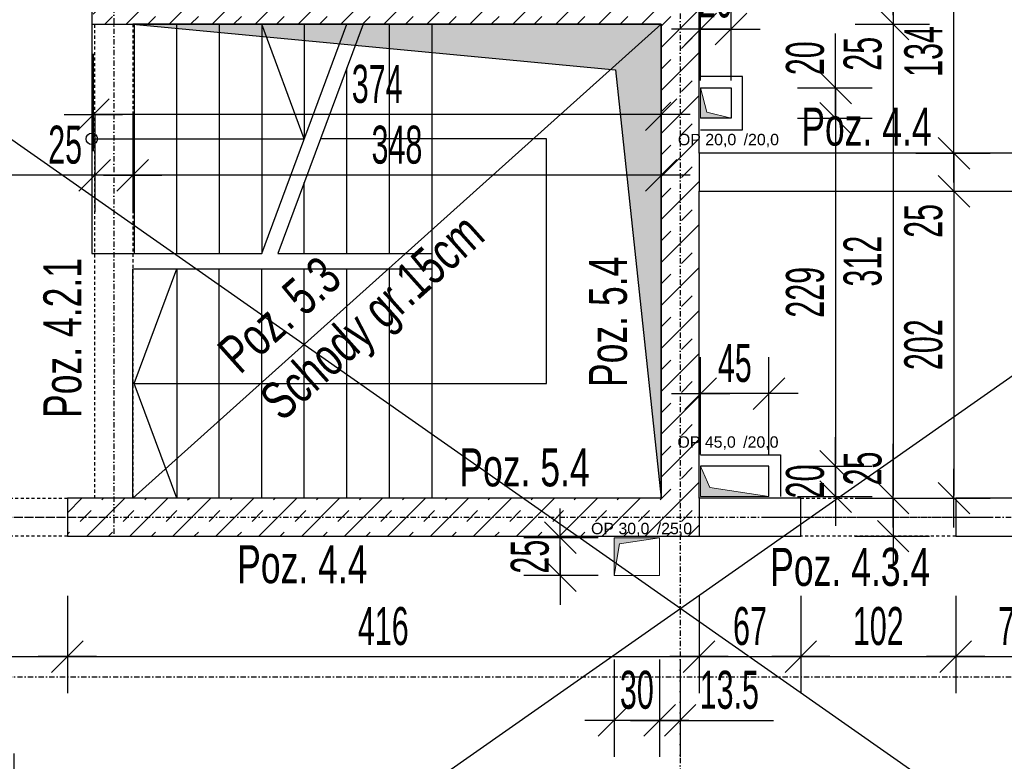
# Model space of a CAD drawing. Header units: millimetres. Extents: x -6373 to 10868, y -2819 to 2013.
# Tile 13 of 67: x -4765 to -4116, y 56 to 544. Entities that reach past the tile are written whole.
import ezdxf

# ---------------------------------------------------------------- set-up
doc = ezdxf.new("R2010")
doc.units = ezdxf.units.MM
doc.header["$LTSCALE"] = 10
doc.linetypes.add('MO', pattern=[0.7, 0.35, -0.17, 0.01, -0.17])
doc.linetypes.add('MP', pattern=[0.36, 0.2, -0.16])
for name, color, linetype in [('BA_szr', 1, 'Continuous'), ('BA_txs', 2, 'Continuous'), ('BA_wym', 1, 'Continuous'), ('BD_lpm', 1, 'MP'), ('BD_osm', 1, 'MO'), ('BD_wic', 1, 'Continuous'), ('BD_wig', 3, 'Continuous'), ('BZ_txs', 2, 'Continuous')]:
    doc.layers.add(name, color=color, linetype=linetype)
doc.layers.add('Nowe_A-Przebicia_Nr_pióra__1', color=7, linetype='Continuous', lineweight=13)
doc.layers.add('Nowe_A-Przebicia_Nr_pióra__102', color=7, linetype='Continuous', lineweight=5, true_color=0xcccccc)
doc.styles.add('BIKTS', font='bikromsw.shx', dxfattribs={"width": 0.8})
doc.styles.add('BIKWYM', font='bikromsw.shx', dxfattribs={"width": 0.6})
doc.styles.add('STYL_AUTOMATYCZNY_1', font='arial.ttf')
doc.dimstyles.new('BA_KR_100_cm', dxfattribs={"dimtxt": 25, "dimasz": 1.666667, "dimexe": 24, "dimexo": 0, "dimgap": 0, "dimtad": 0, "dimdec": 1, "dimrnd": 0.5, "dimzin": 9, "dimdsep": 46, "dimtxsty": 'BIKWYM', "dimblk": 'WYM-KR', "dimcen": 0, "dimdle": 20, "dimclrd": 256, "dimclre": 256, "dimclrt": 2, "dimadec": 0, "dimazin": 0, "dimtfac": 0.033333, "dimtdec": 1, "dimtmove": 0, "dimatfit": 3, "dimldrblk": 'WYM-KR', "dimfxl": 25, "dimfxlon": 1, "dimtvp": 0.8, "dimtolj": 1, "dimarcsym": 0})

# ---------------------------------------------------------------- blocks, each defined once
blk = doc.blocks.new('WYM-KR')
at = {"color": 7, "linetype": 'ByBlock'}
blk.add_line((6.24, 6.24), (-6.24, -6.24), dxfattribs=at)
at = {"linetype": 'ByBlock'}
blk.add_line((11.52, 0), (-11.52, 0), dxfattribs=at)
blk = doc.blocks.new('*D171')
at = {"layer": 'BA_wym', "lineweight": -2}
for p, q in [((-4716.41, 521.34), (-4716.41, 457.34)), ((-4342.41, 521.34), (-4342.41, 457.34)), ((-4344.08, 481.34), (-4714.75, 481.34))]:
    blk.add_line(p, q, dxfattribs=at)
at = {"layer": 'Defpoints', "color": 0}
for p in [(-4716.41, 540.85), (-4342.41, 540.85), (-4716.41, 481.34)]:
    blk.add_point(p, dxfattribs=at)
at = {"layer": 'BA_wym', "lineweight": -2, "xscale": 1.666666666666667, "yscale": 1.666666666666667, "zscale": 1.666666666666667, "rotation": 180}
blk.add_blockref('WYM-KR', (-4716.41, 481.34), dxfattribs=at)
at = {"layer": 'BA_wym', "lineweight": -2, "xscale": 1.666666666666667, "yscale": 1.666666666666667, "zscale": 1.666666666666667}
blk.add_blockref('WYM-KR', (-4342.41, 481.34), dxfattribs=at)
at = {"layer": 'BA_wym', "color": 2, "insert": (-4529.41, 501.34), "char_height": 25, "attachment_point": 5, "style": 'BIKWYM'}
blk.add_mtext('\\A1;374', dxfattribs=at)
blk = doc.blocks.new('*D190')
at = {"layer": 'BA_wym', "lineweight": -2}
for p, q in [((-4897.41, 164.54), (-4897.41, 100.54)), ((-4733.41, 164.54), (-4733.41, 100.54)), ((-4895.75, 124.54), (-4735.08, 124.54))]:
    blk.add_line(p, q, dxfattribs=at)
at = {"layer": 'Defpoints', "color": 0}
for p in [(-4897.41, 203.85), (-4733.41, 203.85), (-4733.41, 124.54)]:
    blk.add_point(p, dxfattribs=at)
at = {"layer": 'BA_wym', "lineweight": -2, "xscale": 1.666666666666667, "yscale": 1.666666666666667, "zscale": 1.666666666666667, "rotation": 180}
blk.add_blockref('WYM-KR', (-4897.41, 124.54), dxfattribs=at)
at = {"layer": 'BA_wym', "lineweight": -2, "xscale": 1.666666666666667, "yscale": 1.666666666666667, "zscale": 1.666666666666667}
blk.add_blockref('WYM-KR', (-4733.41, 124.54), dxfattribs=at)
at = {"layer": 'BA_wym', "color": 2, "insert": (-4815.41, 144.54), "char_height": 25, "attachment_point": 5, "style": 'BIKWYM'}
blk.add_mtext('\\A1;164', dxfattribs=at)
blk = doc.blocks.new('*D191')
at = {"layer": 'BA_wym', "lineweight": -2}
for p, q in [((-4733.41, 164.54), (-4733.41, 100.54)), ((-4317.41, 164.54), (-4317.41, 100.54)), ((-4731.75, 124.54), (-4319.08, 124.54))]:
    blk.add_line(p, q, dxfattribs=at)
at = {"layer": 'Defpoints', "color": 0}
for p in [(-4733.41, 203.85), (-4317.41, 203.85), (-4317.41, 124.54)]:
    blk.add_point(p, dxfattribs=at)
at = {"layer": 'BA_wym', "lineweight": -2, "xscale": 1.666666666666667, "yscale": 1.666666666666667, "zscale": 1.666666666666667, "rotation": 180}
blk.add_blockref('WYM-KR', (-4733.41, 124.54), dxfattribs=at)
at = {"layer": 'BA_wym', "lineweight": -2, "xscale": 1.666666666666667, "yscale": 1.666666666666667, "zscale": 1.666666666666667}
blk.add_blockref('WYM-KR', (-4317.41, 124.54), dxfattribs=at)
at = {"layer": 'BA_wym', "color": 2, "insert": (-4525.41, 144.54), "char_height": 25, "attachment_point": 5, "style": 'BIKWYM'}
blk.add_mtext('\\A1;416', dxfattribs=at)
blk = doc.blocks.new('*D192')
at = {"layer": 'BA_wym', "lineweight": -2}
for p, q in [((-4250.42, 164.54), (-4250.42, 100.54)), ((-4148.42, 164.54), (-4148.42, 100.54)), ((-4248.75, 124.54), (-4150.09, 124.54))]:
    blk.add_line(p, q, dxfattribs=at)
at = {"layer": 'Defpoints', "color": 0}
for p in [(-4250.42, 203.85), (-4148.42, 203.85), (-4148.42, 124.54)]:
    blk.add_point(p, dxfattribs=at)
at = {"layer": 'BA_wym', "lineweight": -2, "xscale": 1.666666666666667, "yscale": 1.666666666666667, "zscale": 1.666666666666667, "rotation": 180}
blk.add_blockref('WYM-KR', (-4250.42, 124.54), dxfattribs=at)
at = {"layer": 'BA_wym', "lineweight": -2, "xscale": 1.666666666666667, "yscale": 1.666666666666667, "zscale": 1.666666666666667}
blk.add_blockref('WYM-KR', (-4148.42, 124.54), dxfattribs=at)
at = {"layer": 'BA_wym', "color": 2, "insert": (-4199.42, 144.54), "char_height": 25, "attachment_point": 5, "style": 'BIKWYM'}
blk.add_mtext('\\A1;102', dxfattribs=at)
blk = doc.blocks.new('*D193')
at = {"layer": 'BA_wym', "lineweight": -2}
for p, q in [((-4148.42, 164.54), (-4148.42, 100.54)), ((-4070.41, 164.54), (-4070.41, 100.54)), ((-4146.75, 124.54), (-4072.08, 124.54))]:
    blk.add_line(p, q, dxfattribs=at)
at = {"layer": 'Defpoints', "color": 0}
for p in [(-4148.42, 203.85), (-4070.41, 203.85), (-4070.41, 124.54)]:
    blk.add_point(p, dxfattribs=at)
at = {"layer": 'BA_wym', "lineweight": -2, "xscale": 1.666666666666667, "yscale": 1.666666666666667, "zscale": 1.666666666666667, "rotation": 180}
blk.add_blockref('WYM-KR', (-4148.42, 124.54), dxfattribs=at)
at = {"layer": 'BA_wym', "lineweight": -2, "xscale": 1.666666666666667, "yscale": 1.666666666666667, "zscale": 1.666666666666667}
blk.add_blockref('WYM-KR', (-4070.41, 124.54), dxfattribs=at)
at = {"layer": 'BA_wym', "color": 2, "insert": (-4109.42, 144.54), "char_height": 25, "attachment_point": 5, "style": 'BIKWYM'}
blk.add_mtext('\\A1;78', dxfattribs=at)
blk = doc.blocks.new('*D213')
at = {"layer": 'BA_wym', "lineweight": -2}
for p, q in [((-4214.62, 565.85), (-4165.62, 565.85)), ((-4189.62, 567.52), (-4189.62, 569.19)), ((-4189.62, 565.85), (-4189.62, 540.85)), ((-4214.62, 540.85), (-4165.62, 540.85)), ((-4189.62, 539.19), (-4189.62, 505.14))]:
    blk.add_line(p, q, dxfattribs=at)
at = {"layer": 'Defpoints', "color": 0}
for p in [(-4342.41, 565.85), (-4342.41, 540.85), (-4189.62, 540.85)]:
    blk.add_point(p, dxfattribs=at)
at = {"layer": 'BA_wym', "lineweight": -2, "xscale": 1.666666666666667, "yscale": 1.666666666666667, "zscale": 1.666666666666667}
for p, rotation in [((-4189.62, 565.85), 270), ((-4189.62, 540.85), 90)]:
    blk.add_blockref('WYM-KR', p, dxfattribs=dict(at, rotation=rotation))
at = {"layer": 'BA_wym', "color": 2, "insert": (-4209.62, 521.33), "char_height": 25, "attachment_point": 5, "rotation": 90, "style": 'BIKWYM'}
blk.add_mtext('\\A1;25', dxfattribs=at)
blk = doc.blocks.new('*D214')
at = {"layer": 'BA_wym', "lineweight": -2}
for p, q in [((-4214.62, 540.85), (-4165.62, 540.85)), ((-4189.62, 539.19), (-4189.62, 230.52)), ((-4214.62, 228.85), (-4165.62, 228.85))]:
    blk.add_line(p, q, dxfattribs=at)
at = {"layer": 'Defpoints', "color": 0}
for p in [(-4342.41, 540.85), (-4317.41, 228.85), (-4189.62, 228.85)]:
    blk.add_point(p, dxfattribs=at)
at = {"layer": 'BA_wym', "lineweight": -2, "xscale": 1.666666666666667, "yscale": 1.666666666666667, "zscale": 1.666666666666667}
for p, rotation in [((-4189.62, 540.85), 90), ((-4189.62, 228.85), 270)]:
    blk.add_blockref('WYM-KR', p, dxfattribs=dict(at, rotation=rotation))
at = {"layer": 'BA_wym', "color": 2, "insert": (-4209.62, 384.85), "char_height": 25, "attachment_point": 5, "rotation": 90, "style": 'BIKWYM'}
blk.add_mtext('\\A1;312', dxfattribs=at)
blk = doc.blocks.new('*D215')
at = {"layer": 'BA_wym', "lineweight": -2}
for p, q in [((-4189.62, 230.52), (-4189.62, 264.57)), ((-4214.62, 228.85), (-4165.62, 228.85)), ((-4189.62, 228.85), (-4189.62, 203.85)), ((-4214.62, 203.85), (-4165.62, 203.85)), ((-4189.62, 202.19), (-4189.62, 200.52))]:
    blk.add_line(p, q, dxfattribs=at)
at = {"layer": 'Defpoints', "color": 0}
for p in [(-4229.62, 228.85), (-4229.62, 203.85), (-4189.62, 203.85)]:
    blk.add_point(p, dxfattribs=at)
at = {"layer": 'BA_wym', "lineweight": -2, "xscale": 1.666666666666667, "yscale": 1.666666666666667, "zscale": 1.666666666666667}
for p, rotation in [((-4189.62, 228.85), 270), ((-4189.62, 203.85), 90)]:
    blk.add_blockref('WYM-KR', p, dxfattribs=dict(at, rotation=rotation))
at = {"layer": 'BA_wym', "color": 2, "insert": (-4209.62, 248.38), "char_height": 25, "attachment_point": 5, "rotation": 90, "style": 'BIKWYM'}
blk.add_mtext('\\A1;25', dxfattribs=at)
blk = doc.blocks.new('*D234')
at = {"layer": 'BA_wym', "lineweight": -2}
for p, q in [((-4383.81, 202.85), (-4432.81, 202.85)), ((-4408.81, 204.52), (-4408.81, 206.19)), ((-4408.81, 177.85), (-4408.81, 202.85)), ((-4383.81, 177.85), (-4432.81, 177.85)), ((-4408.81, 176.19), (-4408.81, 174.52))]:
    blk.add_line(p, q, dxfattribs=at)
at = {"layer": 'Defpoints', "color": 0}
for p in [(-4408.81, 202.85), (-4373.41, 202.85), (-4373.41, 177.85)]:
    blk.add_point(p, dxfattribs=at)
at = {"layer": 'BA_wym', "lineweight": -2, "xscale": 1.666666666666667, "yscale": 1.666666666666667, "zscale": 1.666666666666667}
for p, rotation in [((-4408.81, 202.85), 270), ((-4408.81, 177.85), 90)]:
    blk.add_blockref('WYM-KR', p, dxfattribs=dict(at, rotation=rotation))
at = {"layer": 'BA_wym', "color": 2, "insert": (-4428.81, 190.35), "char_height": 25, "attachment_point": 5, "rotation": 90, "style": 'BIKWYM'}
blk.add_mtext('\\A1;25', dxfattribs=at)
blk = doc.blocks.new('*D235')
at = {"layer": 'BA_wym', "lineweight": -2}
for p, q in [((-4373.41, 122.58), (-4373.41, 58.58)), ((-4343.41, 122.58), (-4343.41, 58.58)), ((-4375.08, 82.58), (-4376.75, 82.58)), ((-4343.41, 82.58), (-4373.41, 82.58)), ((-4341.75, 82.58), (-4340.08, 82.58))]:
    blk.add_line(p, q, dxfattribs=at)
at = {"layer": 'Defpoints', "color": 0}
for p in [(-4373.41, 177.85), (-4343.41, 177.85), (-4373.41, 82.58)]:
    blk.add_point(p, dxfattribs=at)
at = {"layer": 'BA_wym', "lineweight": -2, "xscale": 1.666666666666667, "yscale": 1.666666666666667, "zscale": 1.666666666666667}
blk.add_blockref('WYM-KR', (-4373.41, 82.58), dxfattribs=at)
at = {"layer": 'BA_wym', "lineweight": -2, "xscale": 1.666666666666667, "yscale": 1.666666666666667, "zscale": 1.666666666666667, "rotation": 180}
blk.add_blockref('WYM-KR', (-4343.41, 82.58), dxfattribs=at)
at = {"layer": 'BA_wym', "color": 2, "insert": (-4358.41, 102.58), "char_height": 25, "attachment_point": 5, "style": 'BIKWYM'}
blk.add_mtext('\\A1;30', dxfattribs=at)
blk = doc.blocks.new('*D236')
at = {"layer": 'BA_wym', "lineweight": -2}
for p, q in [((-4343.41, 122.58), (-4343.41, 58.58)), ((-4329.91, 122.58), (-4329.91, 58.58)), ((-4345.08, 82.58), (-4346.75, 82.58)), ((-4343.41, 82.58), (-4329.91, 82.58)), ((-4328.25, 82.58), (-4268.48, 82.58))]:
    blk.add_line(p, q, dxfattribs=at)
at = {"layer": 'Defpoints', "color": 0}
for p in [(-4329.91, 216.35), (-4343.41, 177.85), (-4329.91, 82.58)]:
    blk.add_point(p, dxfattribs=at)
at = {"layer": 'BA_wym', "lineweight": -2, "xscale": 1.666666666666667, "yscale": 1.666666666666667, "zscale": 1.666666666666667}
blk.add_blockref('WYM-KR', (-4343.41, 82.58), dxfattribs=at)
at = {"layer": 'BA_wym', "lineweight": -2, "xscale": 1.666666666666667, "yscale": 1.666666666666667, "zscale": 1.666666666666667, "rotation": 180}
blk.add_blockref('WYM-KR', (-4329.91, 82.58), dxfattribs=at)
at = {"layer": 'BA_wym', "color": 2, "insert": (-4297.53, 102.58), "char_height": 25, "attachment_point": 5, "style": 'BIKWYM'}
blk.add_mtext('\\A1;13.5', dxfattribs=at)
blk = doc.blocks.new('*D237')
at = {"layer": 'BA_wym', "lineweight": -2}
for p, q in [((-4316.41, 257.68), (-4316.41, 321.68)), ((-4271.41, 257.68), (-4271.41, 321.68)), ((-4273.08, 297.68), (-4314.75, 297.68))]:
    blk.add_line(p, q, dxfattribs=at)
at = {"layer": 'Defpoints', "color": 0}
for p in [(-4316.41, 297.68), (-4316.41, 249.85), (-4271.41, 249.85)]:
    blk.add_point(p, dxfattribs=at)
at = {"layer": 'BA_wym', "lineweight": -2, "xscale": 1.666666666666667, "yscale": 1.666666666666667, "zscale": 1.666666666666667, "rotation": 180}
blk.add_blockref('WYM-KR', (-4316.41, 297.68), dxfattribs=at)
at = {"layer": 'BA_wym', "lineweight": -2, "xscale": 1.666666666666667, "yscale": 1.666666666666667, "zscale": 1.666666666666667}
blk.add_blockref('WYM-KR', (-4271.41, 297.68), dxfattribs=at)
at = {"layer": 'BA_wym', "color": 2, "insert": (-4293.91, 317.68), "char_height": 25, "attachment_point": 5, "style": 'BIKWYM'}
blk.add_mtext('\\A1;45', dxfattribs=at)
blk = doc.blocks.new('*D238')
at = {"layer": 'BA_wym', "lineweight": -2}
for p, q in [((-4227.54, 251.52), (-4227.54, 253.19)), ((-4252.54, 249.85), (-4203.54, 249.85)), ((-4227.54, 249.85), (-4227.54, 229.85)), ((-4252.54, 229.85), (-4203.54, 229.85)), ((-4227.54, 228.19), (-4227.54, 226.52))]:
    blk.add_line(p, q, dxfattribs=at)
at = {"layer": 'Defpoints', "color": 0}
for p in [(-4311.41, 249.85), (-4311.41, 229.85), (-4227.54, 229.85)]:
    blk.add_point(p, dxfattribs=at)
at = {"layer": 'BA_wym', "lineweight": -2, "xscale": 1.666666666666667, "yscale": 1.666666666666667, "zscale": 1.666666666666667}
for p, rotation in [((-4227.54, 249.85), 270), ((-4227.54, 229.85), 90)]:
    blk.add_blockref('WYM-KR', p, dxfattribs=dict(at, rotation=rotation))
at = {"layer": 'BA_wym', "color": 2, "insert": (-4247.54, 239.85), "char_height": 25, "attachment_point": 5, "rotation": 90, "style": 'BIKWYM'}
blk.add_mtext('\\A1;20', dxfattribs=at)
blk = doc.blocks.new('*D244')
at = {"layer": 'BA_wym', "lineweight": -2}
for p, q in [((-4768.51, 35.4), (-4768.51, 60.88)), ((-4793.51, 33.73), (-4744.51, 33.73)), ((-4768.51, 22.73), (-4768.51, 33.73)), ((-4793.51, 22.73), (-4744.51, 22.73)), ((-4768.51, 21.07), (-4768.51, 19.4))]:
    blk.add_line(p, q, dxfattribs=at)
at = {"layer": 'Defpoints', "color": 0}
for p in [(-4826.91, 33.73), (-4768.51, 33.73), (-4826.91, 22.73)]:
    blk.add_point(p, dxfattribs=at)
at = {"layer": 'BA_wym', "lineweight": -2, "xscale": 1.666666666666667, "yscale": 1.666666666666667, "zscale": 1.666666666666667}
for p, rotation in [((-4768.51, 33.73), 270), ((-4768.51, 22.73), 90)]:
    blk.add_blockref('WYM-KR', p, dxfattribs=dict(at, rotation=rotation))
at = {"layer": 'BA_wym', "color": 2, "insert": (-4788.51, 48.97), "char_height": 25, "attachment_point": 5, "rotation": 90, "style": 'BIKWYM'}
blk.add_mtext('\\A1;11', dxfattribs=at)
blk = doc.blocks.new('*D264')
at = {"layer": 'BA_wym', "lineweight": -2}
for p, q in [((-4252.54, 478.85), (-4203.54, 478.85)), ((-4227.54, 477.18), (-4227.54, 251.52)), ((-4252.54, 249.85), (-4203.54, 249.85))]:
    blk.add_line(p, q, dxfattribs=at)
at = {"layer": 'Defpoints', "color": 0}
for p in [(-4296.41, 478.85), (-4311.41, 249.85), (-4227.54, 249.85)]:
    blk.add_point(p, dxfattribs=at)
at = {"layer": 'BA_wym', "lineweight": -2, "xscale": 1.666666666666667, "yscale": 1.666666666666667, "zscale": 1.666666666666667}
for p, rotation in [((-4227.54, 478.85), 90), ((-4227.54, 249.85), 270)]:
    blk.add_blockref('WYM-KR', p, dxfattribs=dict(at, rotation=rotation))
at = {"layer": 'BA_wym', "color": 2, "insert": (-4247.54, 364.35), "char_height": 25, "attachment_point": 5, "rotation": 90, "style": 'BIKWYM'}
blk.add_mtext('\\A1;229', dxfattribs=at)
blk = doc.blocks.new('*D265')
at = {"layer": 'BA_wym', "lineweight": -2}
for p, q in [((-4227.54, 500.52), (-4227.54, 534.57)), ((-4252.54, 498.85), (-4203.54, 498.85)), ((-4227.54, 478.85), (-4227.54, 498.85)), ((-4252.54, 478.85), (-4203.54, 478.85)), ((-4227.54, 477.18), (-4227.54, 475.52))]:
    blk.add_line(p, q, dxfattribs=at)
at = {"layer": 'Defpoints', "color": 0}
for p in [(-4296.41, 498.85), (-4227.54, 498.85), (-4296.41, 478.85)]:
    blk.add_point(p, dxfattribs=at)
at = {"layer": 'BA_wym', "lineweight": -2, "xscale": 1.666666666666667, "yscale": 1.666666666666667, "zscale": 1.666666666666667}
for p, rotation in [((-4227.54, 498.85), 270), ((-4227.54, 478.85), 90)]:
    blk.add_blockref('WYM-KR', p, dxfattribs=dict(at, rotation=rotation))
at = {"layer": 'BA_wym', "color": 2, "insert": (-4247.54, 518.38), "char_height": 25, "attachment_point": 5, "rotation": 90, "style": 'BIKWYM'}
blk.add_mtext('\\A1;20', dxfattribs=at)
blk = doc.blocks.new('*D266')
at = {"layer": 'BA_wym', "lineweight": -2}
for p, q in [((-4316.41, 503.66), (-4316.41, 561.56)), ((-4296.41, 503.66), (-4296.41, 561.56)), ((-4318.08, 537.56), (-4319.75, 537.56)), ((-4316.41, 537.56), (-4296.41, 537.56)), ((-4294.75, 537.56), (-4293.08, 537.56))]:
    blk.add_line(p, q, dxfattribs=at)
at = {"layer": 'Defpoints', "color": 0}
for p in [(-4296.41, 537.56), (-4316.41, 503.66), (-4296.41, 503.66)]:
    blk.add_point(p, dxfattribs=at)
at = {"layer": 'BA_wym', "lineweight": -2, "xscale": 1.666666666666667, "yscale": 1.666666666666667, "zscale": 1.666666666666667}
blk.add_blockref('WYM-KR', (-4316.41, 537.56), dxfattribs=at)
at = {"layer": 'BA_wym', "lineweight": -2, "xscale": 1.666666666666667, "yscale": 1.666666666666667, "zscale": 1.666666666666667, "rotation": 180}
blk.add_blockref('WYM-KR', (-4296.41, 537.56), dxfattribs=at)
at = {"layer": 'BA_wym', "color": 2, "insert": (-4306.41, 557.56), "char_height": 25, "attachment_point": 5, "style": 'BIKWYM'}
blk.add_mtext('\\A1;20', dxfattribs=at)
blk = doc.blocks.new('*D280')
at = {"layer": 'BA_wym', "lineweight": -2}
for p, q in [((-5803.41, -1292.6), (-5803.41, -1356.6)), ((-2856.41, -1292.6), (-2856.41, -1356.6)), ((-5801.75, -1332.6), (-2858.08, -1332.6))]:
    blk.add_line(p, q, dxfattribs=at)
at = {"layer": 'Defpoints', "color": 0}
for p in [(-5803.41, 171.35), (-2856.41, 171.35), (-2856.41, -1332.6)]:
    blk.add_point(p, dxfattribs=at)
at = {"layer": 'BA_wym', "lineweight": -2, "xscale": 1.666666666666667, "yscale": 1.666666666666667, "zscale": 1.666666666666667, "rotation": 180}
blk.add_blockref('WYM-KR', (-5803.41, -1332.6), dxfattribs=at)
at = {"layer": 'BA_wym', "lineweight": -2, "xscale": 1.666666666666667, "yscale": 1.666666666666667, "zscale": 1.666666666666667}
blk.add_blockref('WYM-KR', (-2856.41, -1332.6), dxfattribs=at)
at = {"layer": 'BA_wym', "color": 2, "insert": (-4329.91, -1312.6), "char_height": 25, "attachment_point": 5, "style": 'BIKWYM'}
blk.add_mtext('\\A1;2947', dxfattribs=at)
blk = doc.blocks.new('*D284')
at = {"layer": 'BA_wym', "lineweight": -2}
for p, q in [((-4317.41, 164.54), (-4317.41, 100.54)), ((-4250.42, 164.54), (-4250.42, 100.54)), ((-4315.75, 124.54), (-4252.09, 124.54))]:
    blk.add_line(p, q, dxfattribs=at)
at = {"layer": 'Defpoints', "color": 0}
for p in [(-4317.41, 203.85), (-4250.42, 203.85), (-4250.42, 124.54)]:
    blk.add_point(p, dxfattribs=at)
at = {"layer": 'BA_wym', "lineweight": -2, "xscale": 1.666666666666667, "yscale": 1.666666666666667, "zscale": 1.666666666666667, "rotation": 180}
blk.add_blockref('WYM-KR', (-4317.41, 124.54), dxfattribs=at)
at = {"layer": 'BA_wym', "lineweight": -2, "xscale": 1.666666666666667, "yscale": 1.666666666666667, "zscale": 1.666666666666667}
blk.add_blockref('WYM-KR', (-4250.42, 124.54), dxfattribs=at)
at = {"layer": 'BA_wym', "color": 2, "insert": (-4283.92, 144.54), "char_height": 25, "attachment_point": 5, "style": 'BIKWYM'}
blk.add_mtext('\\A1;67', dxfattribs=at)
blk = doc.blocks.new('*D285')
at = {"layer": 'BA_wym', "lineweight": -2}
for p, q in [((-4690.41, 481.34), (-4690.41, 417.34)), ((-4342.41, 481.34), (-4342.41, 417.34)), ((-4344.08, 441.34), (-4688.75, 441.34))]:
    blk.add_line(p, q, dxfattribs=at)
at = {"layer": 'Defpoints', "color": 0}
for p in [(-4690.41, 500.85), (-4342.41, 500.85), (-4690.41, 441.34)]:
    blk.add_point(p, dxfattribs=at)
at = {"layer": 'BA_wym', "lineweight": -2, "xscale": 1.666666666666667, "yscale": 1.666666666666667, "zscale": 1.666666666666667, "rotation": 180}
blk.add_blockref('WYM-KR', (-4690.41, 441.34), dxfattribs=at)
at = {"layer": 'BA_wym', "lineweight": -2, "xscale": 1.666666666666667, "yscale": 1.666666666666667, "zscale": 1.666666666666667}
blk.add_blockref('WYM-KR', (-4342.41, 441.34), dxfattribs=at)
at = {"layer": 'BA_wym', "color": 2, "insert": (-4516.41, 461.34), "char_height": 25, "attachment_point": 5, "style": 'BIKWYM'}
blk.add_mtext('\\A1;348', dxfattribs=at)
blk = doc.blocks.new('*D286')
at = {"layer": 'BA_wym', "lineweight": -2}
for p, q in [((-4715.41, 481.34), (-4715.41, 417.34)), ((-4690.41, 481.34), (-4690.41, 417.34)), ((-4717.08, 441.34), (-4751.13, 441.34)), ((-4690.41, 441.34), (-4715.41, 441.34)), ((-4688.75, 441.34), (-4687.08, 441.34))]:
    blk.add_line(p, q, dxfattribs=at)
at = {"layer": 'Defpoints', "color": 0}
for p in [(-4715.41, 540.85), (-4690.41, 540.85), (-4715.41, 441.34)]:
    blk.add_point(p, dxfattribs=at)
at = {"layer": 'BA_wym', "lineweight": -2, "xscale": 1.666666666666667, "yscale": 1.666666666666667, "zscale": 1.666666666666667}
blk.add_blockref('WYM-KR', (-4715.41, 441.34), dxfattribs=at)
at = {"layer": 'BA_wym', "lineweight": -2, "xscale": 1.666666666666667, "yscale": 1.666666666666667, "zscale": 1.666666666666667, "rotation": 180}
blk.add_blockref('WYM-KR', (-4690.41, 441.34), dxfattribs=at)
at = {"layer": 'BA_wym', "color": 2, "insert": (-4734.94, 461.34), "char_height": 25, "attachment_point": 5, "style": 'BIKWYM'}
blk.add_mtext('\\A1;25', dxfattribs=at)
blk = doc.blocks.new('*D287')
at = {"layer": 'BA_wym', "lineweight": -2}
for p, q in [((-4917.41, 481.34), (-4917.41, 417.34)), ((-4715.41, 481.34), (-4715.41, 417.34)), ((-4717.08, 441.34), (-4915.75, 441.34))]:
    blk.add_line(p, q, dxfattribs=at)
at = {"layer": 'Defpoints', "color": 0}
for p in [(-4715.41, 540.85), (-4917.41, 523.87), (-4917.41, 441.34)]:
    blk.add_point(p, dxfattribs=at)
at = {"layer": 'BA_wym', "lineweight": -2, "xscale": 1.666666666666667, "yscale": 1.666666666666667, "zscale": 1.666666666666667, "rotation": 180}
blk.add_blockref('WYM-KR', (-4917.41, 441.34), dxfattribs=at)
at = {"layer": 'BA_wym', "lineweight": -2, "xscale": 1.666666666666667, "yscale": 1.666666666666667, "zscale": 1.666666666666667}
blk.add_blockref('WYM-KR', (-4715.41, 441.34), dxfattribs=at)
at = {"layer": 'BA_wym', "color": 2, "insert": (-4816.41, 461.34), "char_height": 25, "attachment_point": 5, "style": 'BIKWYM'}
blk.add_mtext('\\A1;202', dxfattribs=at)
blk = doc.blocks.new('*D374')
at = {"layer": 'BA_wym', "lineweight": -2}
for p, q in [((-4174.62, 430.85), (-4125.62, 430.85)), ((-4149.62, 429.19), (-4149.62, 230.52)), ((-4174.62, 228.85), (-4125.62, 228.85))]:
    blk.add_line(p, q, dxfattribs=at)
at = {"layer": 'Defpoints', "color": 0}
for p in [(-4189.62, 430.85), (-4189.62, 228.85), (-4149.62, 228.85)]:
    blk.add_point(p, dxfattribs=at)
at = {"layer": 'BA_wym', "lineweight": -2, "xscale": 1.666666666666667, "yscale": 1.666666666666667, "zscale": 1.666666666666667}
for p, rotation in [((-4149.62, 430.85), 90), ((-4149.62, 228.85), 270)]:
    blk.add_blockref('WYM-KR', p, dxfattribs=dict(at, rotation=rotation))
at = {"layer": 'BA_wym', "color": 2, "insert": (-4169.62, 329.85), "char_height": 25, "attachment_point": 5, "rotation": 90, "style": 'BIKWYM'}
blk.add_mtext('\\A1;202', dxfattribs=at)
blk = doc.blocks.new('*D375')
at = {"layer": 'BA_wym', "lineweight": -2}
for p, q in [((-4174.62, 455.85), (-4125.62, 455.85)), ((-4149.62, 457.52), (-4149.62, 459.19)), ((-4149.62, 455.85), (-4149.62, 430.85)), ((-4174.62, 430.85), (-4125.62, 430.85)), ((-4149.62, 429.19), (-4149.62, 395.14))]:
    blk.add_line(p, q, dxfattribs=at)
at = {"layer": 'Defpoints', "color": 0}
for p in [(-4189.62, 455.85), (-4189.62, 430.85), (-4149.62, 430.85)]:
    blk.add_point(p, dxfattribs=at)
at = {"layer": 'BA_wym', "lineweight": -2, "xscale": 1.666666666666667, "yscale": 1.666666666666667, "zscale": 1.666666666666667}
for p, rotation in [((-4149.62, 455.85), 270), ((-4149.62, 430.85), 90)]:
    blk.add_blockref('WYM-KR', p, dxfattribs=dict(at, rotation=rotation))
at = {"layer": 'BA_wym', "color": 2, "insert": (-4169.62, 411.33), "char_height": 25, "attachment_point": 5, "rotation": 90, "style": 'BIKWYM'}
blk.add_mtext('\\A1;25', dxfattribs=at)
blk = doc.blocks.new('*D376')
at = {"layer": 'BA_wym', "lineweight": -2}
for p, q in [((-4174.62, 589.85), (-4125.62, 589.85)), ((-4149.62, 457.52), (-4149.62, 588.19)), ((-4174.62, 455.85), (-4125.62, 455.85))]:
    blk.add_line(p, q, dxfattribs=at)
at = {"layer": 'Defpoints', "color": 0}
for p in [(-4189.62, 589.85), (-4149.62, 589.85), (-4189.62, 455.85)]:
    blk.add_point(p, dxfattribs=at)
at = {"layer": 'BA_wym', "lineweight": -2, "xscale": 1.666666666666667, "yscale": 1.666666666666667, "zscale": 1.666666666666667}
for p, rotation in [((-4149.62, 589.85), 90), ((-4149.62, 455.85), 270)]:
    blk.add_blockref('WYM-KR', p, dxfattribs=dict(at, rotation=rotation))
at = {"layer": 'BA_wym', "color": 2, "insert": (-4169.62, 522.85), "char_height": 25, "attachment_point": 5, "rotation": 90, "style": 'BIKWYM'}
blk.add_mtext('\\A1;134', dxfattribs=at)

msp = doc.modelspace()

# ---------------------------------------------------------------- hatches: boundary and pattern name
at = {"layer": 'BA_szr'}
h = msp.add_hatch(dxfattribs=at)
h.set_pattern_fill('BIK_ZELBET', color=256, scale=100, angle=45, pattern_type=2)
h.set_pattern_definition([(45, (-11081.858, -2282.496), (-14.142136, 14.142136), []), (45, (-11088.929, -2275.425), (-14.142136, 14.142136), [10, -10])])
h.paths.add_polyline_path([(-4733.41, 739.85), (-4617.41, 739.85), (-4617.41, 730.85), (-4592.41, 730.85), (-4592.41, 739.85), (-4342.41, 739.85), (-4342.41, 565.85), (-4592.41, 565.85), (-4592.41, 612.85), (-4617.41, 612.85), (-4617.45, 565.85), (-4716.41, 565.85), (-4716.41, 540.85), (-4342.41, 540.85), (-4342.41, 228.85), (-4733.41, 228.85), (-4733.41, 203.85), (-4317.41, 203.85), (-4317.41, 228.85), (-4317.41, 764.85), (-4342.41, 764.85), (-4733.41, 764.85)])
at = {"layer": 'BD_wic'}
h = msp.add_hatch(color=9, dxfattribs=at)
h.dxf.hatch_style = 1
h.paths.add_polyline_path([(-4690.41, 540.85), (-4372.41, 510.85), (-4342.41, 228.85), (-4342.41, 540.85)])
at = {"layer": 'Nowe_A-Przebicia_Nr_pióra__102', "linetype": 'Continuous', "lineweight": 5, "true_color": 0xcccccc}
for points in [[(-4296.41, 478.85), (-4316.41, 478.85), (-4316.41, 498.85), (-4312.37, 482.89)], [(-4271.41, 229.85), (-4316.41, 229.85), (-4316.41, 249.85), (-4310.35, 235.91)], [(-4343.41, 202.85), (-4373.41, 202.85), (-4373.41, 177.85), (-4369.75, 198.85)]]:
    msp.add_hatch(color=254, dxfattribs=at).paths.add_polyline_path(points)

# ---------------------------------------------------------------- linework, layer by layer
at = {"layer": 'BD_lpm'}
msp.add_lwpolyline([(-4690.41, 540.85), (-4690.41, 228.85), (-4715.41, 228.85), (-4715.41, 540.85), (-4690.41, 540.85)], dxfattribs=at)
for points in [[(-4733.41, 203.85), (-4897.41, 203.85), (-4897.41, 228.85), (-4733.41, 228.85)], [(-4148.42, 203.85), (-4250.42, 203.85), (-4250.42, 228.85), (-4148.42, 228.85)]]:
    msp.add_lwpolyline(points, close=True, dxfattribs=at)
at = {"layer": 'BD_osm', "color": 5}
for p, q in [((-4702.91, 565.85), (-4702.91, 203.85)), ((-4922.41, 216.35), (-4708.41, 216.35)), ((-4275.42, 216.35), (-4123.42, 216.35))]:
    msp.add_line(p, q, dxfattribs=at)
at = {"layer": 'BD_osm'}
for points in [[(-4329.91, 1779.85), (-4329.91, -1432.6)], [(-6243.41, 216.35), (-2416.41, 216.35)], [(-6243.41, 111.35), (-2416.41, 111.35)]]:
    msp.add_lwpolyline(points, dxfattribs=at)
at = {"layer": 'BD_wic'}
for points in [[(-5632.41, -756.15), (-3027.41, 1068.85)], [(-3027.41, -756.15), (-5632.41, 1068.85)], [(-4717.41, 540.85), (-4717.41, 389.85), (-4605.41, 389.85), (-4549.41, 540.85)], [(-4717.41, 465.35), (-4577.41, 465.35), (-4605.41, 540.85), (-4605.41, 389.85)], [(-4690.41, 540.85), (-4372.41, 510.85), (-4342.41, 228.85), (-4342.41, 540.85), (-4690.41, 540.85)], [(-4690.41, 228.85), (-4342.41, 540.85)], [(-4689.41, 540.85), (-4689.41, 389.85)], [(-4661.41, 389.85), (-4661.41, 540.85)], [(-4633.41, 540.85), (-4633.41, 389.85)], [(-4538.75, 540.85), (-4594.75, 389.85), (-4493.41, 389.85)], [(-4577.41, 540.85), (-4577.41, 465.35)], [(-4521.41, 389.85), (-4521.41, 540.85)], [(-4493.41, 540.85), (-4493.41, 228.85)], [(-4549.41, 389.85), (-4549.41, 512.09)], [(-4316.41, 471.35), (-4288.91, 471.35), (-4288.91, 506.35), (-4316.41, 506.35)], [(-4316.41, 498.85), (-4296.41, 498.85), (-4296.41, 478.85), (-4316.41, 478.85)], [(-4689.41, 304.35), (-4661.41, 379.85), (-4661.41, 228.85), (-4689.41, 304.35), (-4417.91, 304.35), (-4417.91, 465.35), (-4566.75, 465.35)], [(-4577.41, 389.85), (-4577.41, 436.59)], [(-4690.41, 228.85), (-4690.41, 379.85), (-4493.41, 379.85)], [(-4633.41, 228.85), (-4633.41, 379.85)], [(-4605.41, 228.85), (-4605.41, 379.85)], [(-4577.41, 228.85), (-4577.41, 379.85)], [(-4549.41, 228.85), (-4549.41, 379.85)], [(-4521.41, 228.85), (-4521.41, 379.85)], [(-4316.41, 257.35), (-4263.91, 257.35), (-4263.91, 229.85)], [(-4271.41, 229.85), (-4271.41, 249.85), (-4316.41, 249.85)]]:
    msp.add_lwpolyline(points, dxfattribs=at)
msp.add_circle((-4717.41, 465.35), 3.75, dxfattribs=at)
at = {"layer": 'BD_wig'}
for points in [[(-4717.41, 565.85), (-4717.41, 540.85), (-4342.41, 540.85), (-4342.41, 228.85), (-4733.41, 228.85), (-4733.41, 203.85), (-4250.42, 203.85), (-4250.42, 228.85), (-4317.41, 228.85), (-4317.41, 430.85), (-4106.41, 430.85), (-4106.41, 228.85), (-4148.42, 228.85), (-4148.42, 203.85), (-4070.41, 203.85), (-4070.41, 228.85), (-4081.41, 228.85), (-4081.41, 456.85), (-4106.41, 456.85), (-4106.41, 455.85), (-4317.41, 455.85), (-4317.41, 589.85)], [(-4317.41, 455.85), (-4317.41, 430.85)], [(-4317.41, 228.85), (-4317.41, 203.85)]]:
    msp.add_lwpolyline(points, dxfattribs=at)
at = {"layer": 'Nowe_A-Przebicia_Nr_pióra__1', "color": 7, "linetype": 'Continuous', "lineweight": 13}
for p, q in [((-4312.37, 482.89), (-4316.41, 498.85)), ((-4316.41, 498.85), (-4296.41, 498.85)), ((-4316.41, 478.85), (-4316.41, 498.85)), ((-4296.41, 498.85), (-4296.41, 478.85)), ((-4296.41, 478.85), (-4312.37, 482.89)), ((-4296.41, 478.85), (-4316.41, 478.85)), ((-4310.35, 235.91), (-4316.41, 249.85)), ((-4316.41, 249.85), (-4271.41, 249.85)), ((-4316.41, 229.85), (-4316.41, 249.85)), ((-4271.41, 249.85), (-4271.41, 229.85)), ((-4271.41, 229.85), (-4310.35, 235.91)), ((-4271.41, 229.85), (-4316.41, 229.85))]:
    msp.add_line(p, q, dxfattribs=at)
msp.add_lwpolyline([(-4343.41, 202.85), (-4369.75, 198.85), (-4373.41, 177.85)], dxfattribs=at)
msp.add_lwpolyline([(-4373.41, 177.85), (-4343.41, 177.85), (-4343.41, 202.85), (-4373.41, 202.85)], close=True, dxfattribs=at)

# ---------------------------------------------------------------- texts
at = {"layer": 'BA_txs', "style": 'BIKTS', "width": 0.7}
for s, p in [('Poz. 4.4', (-4250.14, 460.89)), ('Poz. 5.4', (-4475.32, 236.62)), ('Poz. 4.4', (-4621.66, 172.9)), ('Poz. 4.3.4', (-4270.6, 171.13))]:
    msp.add_text(s, height=25, dxfattribs=at).set_placement(p)
for s, p in [('Poz. 4.2.1', (-4724.27, 281.59)), ('Poz. 5.4', (-4364.99, 301.97))]:
    msp.add_text(s, height=25, rotation=90, dxfattribs=at).set_placement(p)
at = {"layer": 'BZ_txs', "insert": (-4636.56, 328.33), "char_height": 25, "width": 777.0831, "attachment_point": 1, "rotation": 41.87787, "style": 'BIKTS'}
msp.add_mtext('{\\W0.75;Poz. 5.3\\P\\A1;Schody gr.15cm}', dxfattribs=at)
at = {"layer": 'Nowe_A-Przebicia_Nr_pióra__1', "color": 7, "lineweight": 13, "style": 'STYL_AUTOMATYCZNY_1'}
for s, p in [('OP 20,0', (-4331.38, 461.13)), (' /20,0', (-4291.02, 461.13)), ('OP 45,0', (-4331.69, 262.06)), (' /20,0', (-4291.32, 262.06)), ('OP 30,0', (-4388.6, 205.14)), (' /25,0', (-4348.24, 205.14))]:
    msp.add_text(s, height=7.5, dxfattribs=at).set_placement(p)

# ---------------------------------------------------------------- dimensions: what is measured, and where the dimension line sits
at = {"layer": 'BA_wym'}
for base, p1, p2, picture, middle in [((-4149.62, 589.85), (-4189.62, 455.85), (-4189.62, 589.85), '*D376', (-4169.62, 522.85)), ((-4189.62, 540.85), (-4342.41, 565.85), (-4342.41, 540.85), '*D213', (-4209.62, 521.33)), ((-4189.62, 228.85), (-4342.41, 540.85), (-4317.41, 228.85), '*D214', (-4209.62, 384.85)), ((-4227.54, 498.85), (-4296.41, 478.85), (-4296.41, 498.85), '*D265', (-4247.54, 518.38)), ((-4227.54, 249.85), (-4296.41, 478.85), (-4311.41, 249.85), '*D264', (-4247.54, 364.35)), ((-4149.62, 430.85), (-4189.62, 455.85), (-4189.62, 430.85), '*D375', (-4169.62, 411.33)), ((-4149.62, 228.85), (-4189.62, 430.85), (-4189.62, 228.85), '*D374', (-4169.62, 329.85)), ((-4768.51, 33.73), (-4826.91, 22.73), (-4826.91, 33.73), '*D244', (-4788.51, 48.97))]:
    dim = msp.add_linear_dim(base=base, p1=p1, p2=p2, angle=90, dimstyle='BA_KR_100_cm', override={"dimatfit": 1}, dxfattribs=at)
    dim.commit()
    dim.dimension.update_dxf_attribs({"geometry": picture, "text_midpoint": middle})
for base, p1, p2, override, picture, middle in [((-4296.41, 537.56), (-4316.41, 503.66), (-4296.41, 503.66), {"dimtmove": 0, "dimatfit": 1, "dimfxl": 40}, '*D266', (-4306.41, 537.56)), ((-4070.41, 124.54), (-4148.42, 203.85), (-4070.41, 203.85), {"dimtmove": 1, "dimatfit": 1, "dimfxl": 40}, '*D193', (-4109.42, 124.54)), ((-4373.41, 82.58), (-4343.41, 177.85), (-4373.41, 177.85), {"dimatfit": 1, "dimfxl": 40}, '*D235', (-4358.41, 82.58))]:
    dim = msp.add_linear_dim(base=base, p1=p1, p2=p2, dimstyle='BA_KR_100_cm', override=override, dxfattribs=at)
    dim.commit()
    dim.dimension.update_dxf_attribs({"geometry": picture, "text_midpoint": middle, "dimtype": 160})
for base, p1, p2, override, picture, middle in [((-4917.41, 441.34), (-4715.41, 540.85), (-4917.41, 523.87), {"dimtmove": 1, "dimatfit": 1, "dimfxl": 40}, '*D287', (-4816.41, 461.34)), ((-4715.41, 441.34), (-4690.41, 540.85), (-4715.41, 540.85), {"dimatfit": 1, "dimfxl": 40}, '*D286', (-4734.94, 461.34)), ((-4716.41, 481.34), (-4342.41, 540.85), (-4716.41, 540.85), {"dimatfit": 1, "dimfxl": 40}, '*D171', (-4529.41, 501.34)), ((-4690.41, 441.34), (-4342.41, 500.85), (-4690.41, 500.85), {"dimatfit": 1, "dimfxl": 40}, '*D285', (-4516.41, 461.34)), ((-4316.41, 297.68), (-4271.41, 249.85), (-4316.41, 249.85), {"dimatfit": 1, "dimfxl": 40}, '*D237', (-4293.91, 317.68)), ((-4329.91, 82.58), (-4343.41, 177.85), (-4329.91, 216.35), {"dimatfit": 1, "dimfxl": 40}, '*D236', (-4297.53, 102.58)), ((-4733.41, 124.54), (-4897.41, 203.85), (-4733.41, 203.85), {"dimtmove": 1, "dimatfit": 1, "dimfxl": 40}, '*D190', (-4815.41, 144.54)), ((-4317.41, 124.54), (-4733.41, 203.85), (-4317.41, 203.85), {"dimtmove": 1, "dimatfit": 1, "dimfxl": 40}, '*D191', (-4525.41, 144.54)), ((-4250.42, 124.54), (-4317.41, 203.85), (-4250.42, 203.85), {"dimatfit": 1, "dimfxl": 40}, '*D284', (-4283.92, 144.54)), ((-4148.42, 124.54), (-4250.42, 203.85), (-4148.42, 203.85), {"dimtmove": 1, "dimatfit": 1, "dimfxl": 40}, '*D192', (-4199.42, 144.54)), ((-2856.41, -1332.6), (-5803.41, 171.35), (-2856.41, 171.35), {"dimatfit": 1, "dimfxl": 40}, '*D280', (-4329.91, -1312.6))]:
    dim = msp.add_linear_dim(base=base, p1=p1, p2=p2, dimstyle='BA_KR_100_cm', override=override, dxfattribs=at)
    dim.commit()
    dim.dimension.update_dxf_attribs({"geometry": picture, "text_midpoint": middle})
for base, p1, p2, picture, middle in [((-4227.54, 229.85), (-4311.41, 249.85), (-4311.41, 229.85), '*D238', (-4227.54, 239.85)), ((-4189.62, 203.85), (-4229.62, 228.85), (-4229.62, 203.85), '*D215', (-4189.62, 248.38)), ((-4408.81, 202.85), (-4373.41, 177.85), (-4373.41, 202.85), '*D234', (-4408.81, 190.35))]:
    dim = msp.add_linear_dim(base=base, p1=p1, p2=p2, angle=90, dimstyle='BA_KR_100_cm', override={"dimatfit": 1}, dxfattribs=at)
    dim.commit()
    dim.dimension.update_dxf_attribs({"geometry": picture, "text_midpoint": middle, "dimtype": 160})

doc.saveas('drawing.dxf')
